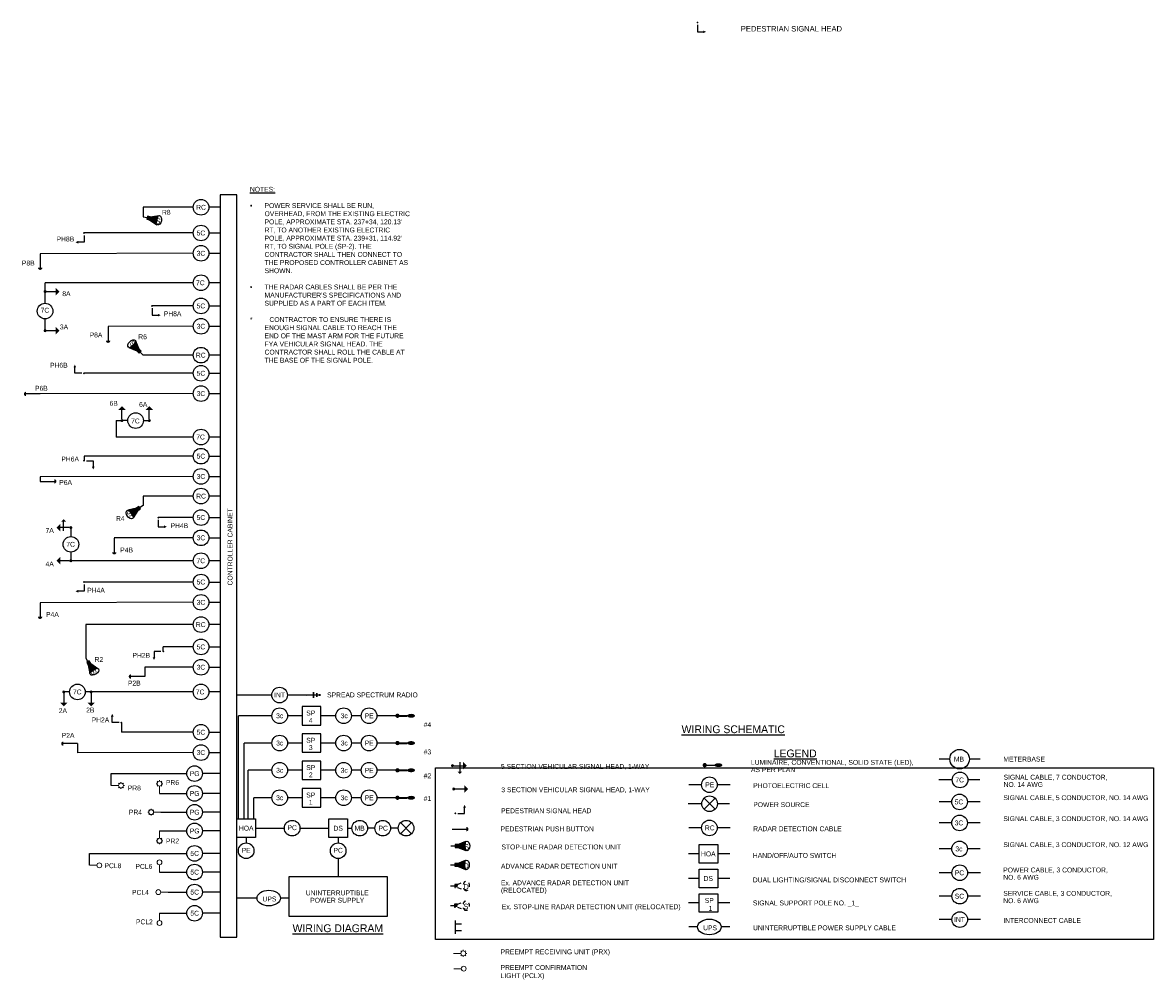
# Model space of a CAD drawing. Header units: feet. Extents: x -492 to 1369515, y -204 to 458626.
# Tile 10 of 17: x 96 to 125, y -164 to -139. Entities that reach past the tile are written whole.
import ezdxf
from ezdxf.enums import TextEntityAlignment as Align

# ---------------------------------------------------------------- set-up
doc = ezdxf.new("R2010")
doc.units = ezdxf.units.FT
doc.header["$MEASUREMENT"] = 0
doc.linetypes.add('OhDOT_USTN2', pattern=[0.11, 0.069, -0.041])
for name, color, linetype in [('LT_P_Luminaires', 2, 'Continuous'), ('SG_P_Detection', 24, 'Continuous'), ('SG_P_Heads', 2, 'Continuous'), ('SG_P_Interconnect_Cable', 7, 'interconnectpr'), ('SG_X_Detection', 24, 'OhDOT_USTN2'), ('SH_Data', 7, 'Continuous'), ('ST_Details', 4, 'Continuous'), ('TEXT-DED', 10, 'Continuous')]:
    doc.layers.add(name, color=color, linetype=linetype)
doc.layers.add('SG_P_Heads (Construction)', color=2, linetype='Continuous', lineweight=13)
doc.styles.add('Slanted', font='font31.shx', dxfattribs={"height": 0.14})
doc.styles.add('Slanted-Normal', font='font31.shx', dxfattribs={"height": 0.14})
doc.styles.add('Slanted-Normal LS 0.50', font='ISO_FONTRIGHT.shx', dxfattribs={"height": 0.14})
doc.linetypes.add('interconnectpr', pattern='A,1.95,-0.05,["TR",Slanted,S=1,R=0,X=0,Y=-0.06],-0.25,1.95', length=4.2)

# ---------------------------------------------------------------- blocks, each defined once
blk = doc.blocks.new('*U1096')
at = {"layer": 'SG_P_Heads (Construction)', "flags": 128}
for points in [[(1.5, 0.01), (0, 0)], [(1.64, 0.36), (1.5, 0.5)], [(2, 0.51), (2, 0.71)], [(2.35, 0.36), (2.49, 0.51)], [(2.5, 0.01), (2.7, 0.01)], [(1.65, -0.35), (1.51, -0.49)], [(2, -0.49), (2, -0.69)], [(2.36, -0.34), (2.5, -0.48)]]:
    blk.add_lwpolyline(points, dxfattribs=at)
at = {"layer": 'SG_P_Heads (Construction)'}
blk.add_circle((2, 0.01), 0.5, dxfattribs=at)
blk = doc.blocks.new('CSMP')
at = {"layer": 'LT_P_Luminaires', "linetype": 'Continuous', "lineweight": 0}
h = blk.add_hatch(color=1, dxfattribs=at)
edge = h.paths.add_edge_path()
edge.add_arc((0, 0), 0.055, 0, 360)
at = {"layer": 'LT_P_Luminaires', "lineweight": 35}
h = blk.add_hatch(color=1, dxfattribs=at)
edge = h.paths.add_edge_path()
edge.add_ellipse((0.35, 0), major_axis=(0.1, 0), ratio=0.5, start_angle=0, end_angle=360)
at = {"layer": 'LT_P_Luminaires', "color": 1, "lineweight": 35}
blk.add_line((0, 0), (0.25, 0), dxfattribs=at)
blk = doc.blocks.new('SHSWP')
at = {"layer": 'ST_Details'}
h = blk.add_hatch(color=1, dxfattribs=at)
edge = h.paths.add_edge_path()
edge.add_arc((0, 0), 0.04, 0, 360)
at = {"layer": 'ST_Details', "color": 1}
blk.add_line((0.04, 0), (0.27, 0), dxfattribs=at)
at = {"layer": 'ST_Details', "color": 1, "extrusion": (0, 0, -1)}
blk.add_solid([(-0.27, 0.1), (-0.37, 0), (-0.27, -0.1)], dxfattribs=at)
blk = doc.blocks.new('SHSW5P')
at = {"layer": 'ST_Details'}
h = blk.add_hatch(color=1, dxfattribs=at)
edge = h.paths.add_edge_path()
edge.add_arc((0, 0), 0.04, 0, 360)
at = {"layer": 'ST_Details', "color": 1}
for p, q in [((0.04, 0), (0.27, 0)), ((0.189, 0.086), (0.189, -0.149))]:
    blk.add_line(p, q, dxfattribs=at)
at = {"layer": 'ST_Details', "color": 1, "extrusion": (0, 0, -1)}
for points in [[(-0.27, 0.1), (-0.37, 0), (-0.27, -0.1)], [(-0.255, -0.149), (-0.188, -0.216), (-0.121, -0.149)]]:
    blk.add_solid(points, dxfattribs=at)
blk = doc.blocks.new('PEDPBP')
at = {"layer": 'ST_Details'}
blk.add_hatch(color=1, dxfattribs=at).paths.add_polyline_path([(0.18, 0.028), (0.18, -0.028, 0.999997)])
at = {"layer": 'ST_Details', "color": 1}
blk.add_line((0, 0), (0.18, 0), dxfattribs=at)
blk = doc.blocks.new('PED1P')
at = {"layer": 'SG_P_Heads (Construction)', "color": 2, "linetype": 'Continuous', "lineweight": 30}
blk.add_point((0, 0), dxfattribs=at)
at = {"layer": 'ST_Details', "color": 1, "flags": 128}
blk.add_lwpolyline([(0.06, 0), (0.235, 0), (0.235, -0.15)], dxfattribs=at)
at = {"layer": 'ST_Details', "color": 1, "extrusion": (0, 0, -1)}
blk.add_solid([(-0.27, -0.15), (-0.2, -0.15), (-0.235, -0.22)], dxfattribs=at)
blk = doc.blocks.new('SG_SSRADIO_P')
at = {"layer": 'SG_P_Interconnect_Cable', "linetype": 'Continuous', "lineweight": 30}
for p, q in [((0, 0), (0.35, 0)), ((0.19, -0.075), (0.19, 0.075)), ((0.27, -0.045), (0.27, 0.045)), ((0.35, 0.02), (0.35, -0.02))]:
    blk.add_line(p, q, dxfattribs=at)
blk = doc.blocks.new('SG_DET_SB_RADARP')
at = {"layer": 'SG_P_Detection'}
h = blk.add_hatch(color=256, dxfattribs=at)
edge = h.paths.add_edge_path()
edge.add_line((0.243, 0.12), (0.037, 0.037))
edge.add_line((0.037, 0.037), (0.037, -0.038))
edge.add_line((0.037, -0.038), (0.243, -0.12))
edge.add_ellipse((0.262, 0), major_axis=(0, -0.124), ratio=0.621318, start_angle=194.0157, end_angle=345.9652, ccw=False)
for p, q in [((-0.144, 0), (-0.038, 0)), ((0.037, 0.037), (0.243, 0.12)), ((0.037, -0.038), (0.243, -0.12))]:
    blk.add_line(p, q, dxfattribs=at)
at = {"layer": 'SG_P_Detection', "flags": 128}
blk.add_lwpolyline([(-0.038, 0.037), (-0.038, -0.038), (0.037, -0.038), (0.037, 0.037), (-0.038, 0.037)], close=True, dxfattribs=at)
at = {"layer": 'SG_P_Detection'}
blk.add_ellipse((0.262, 0), major_axis=(0, -0.124), ratio=0.621318, dxfattribs=at)
at = {"layer": 'SG_P_Detection', "extrusion": (0, 0, -1)}
blk.add_solid([(0.037, 0.037), (0.037, -0.038), (-0.038, 0.037), (-0.038, -0.038)], dxfattribs=at)
at = {"layer": 'SG_P_Detection', "insert": (0.257, -0.023), "char_height": 0.14, "attachment_point": 5, "line_spacing_factor": 0.6, "style": 'Slanted-Normal LS 0.50'}
blk.add_mtext('\\FISO_FONTLEFT;S', dxfattribs=at)
blk = doc.blocks.new('*U1392')
at = {"layer": 'SG_P_Heads (Construction)', "flags": 128}
for points in [[(1.5, 0.01), (0, 0)], [(1.64, 0.36), (1.5, 0.5)], [(2, 0.51), (2, 0.71)], [(2.35, 0.36), (2.49, 0.51)], [(2.5, 0.01), (2.7, 0.01)], [(1.65, -0.35), (1.51, -0.49)], [(2, -0.49), (2, -0.69)], [(2.36, -0.34), (2.5, -0.48)]]:
    blk.add_lwpolyline(points, dxfattribs=at)
at = {"layer": 'SG_P_Heads (Construction)'}
blk.add_circle((2, 0.01), 0.5, dxfattribs=at)
blk = doc.blocks.new('*U1393')
at = {"layer": 'SG_P_Heads (Construction)', "flags": 128}
for points in [[(1.5, 0.01), (0, 0)], [(1.64, 0.36), (1.5, 0.5)], [(2, 0.51), (2, 0.71)], [(2.35, 0.36), (2.49, 0.51)], [(2.5, 0.01), (2.7, 0.01)], [(1.65, -0.35), (1.51, -0.49)], [(2, -0.49), (2, -0.69)], [(2.36, -0.34), (2.5, -0.48)]]:
    blk.add_lwpolyline(points, dxfattribs=at)
at = {"layer": 'SG_P_Heads (Construction)'}
blk.add_circle((2, 0.01), 0.5, dxfattribs=at)
blk = doc.blocks.new('*U1394')
at = {"layer": 'SG_P_Heads (Construction)', "flags": 128}
for points in [[(1.5, 0.01), (0, 0)], [(1.64, 0.36), (1.5, 0.5)], [(2, 0.51), (2, 0.71)], [(2.35, 0.36), (2.49, 0.51)], [(2.5, 0.01), (2.7, 0.01)], [(1.65, -0.35), (1.51, -0.49)], [(2, -0.49), (2, -0.69)], [(2.36, -0.34), (2.5, -0.48)]]:
    blk.add_lwpolyline(points, dxfattribs=at)
at = {"layer": 'SG_P_Heads (Construction)'}
blk.add_circle((2, 0.01), 0.5, dxfattribs=at)
blk = doc.blocks.new('*U1391')
at = {"layer": 'SG_P_Heads (Construction)', "flags": 128}
for points in [[(1.5, 0.01), (0, 0)], [(1.64, 0.36), (1.5, 0.5)], [(2, 0.51), (2, 0.71)], [(2.35, 0.36), (2.49, 0.51)], [(2.5, 0.01), (2.7, 0.01)], [(1.65, -0.35), (1.51, -0.49)], [(2, -0.49), (2, -0.69)], [(2.36, -0.34), (2.5, -0.48)]]:
    blk.add_lwpolyline(points, dxfattribs=at)
at = {"layer": 'SG_P_Heads (Construction)'}
blk.add_circle((2, 0.01), 0.5, dxfattribs=at)

msp = doc.modelspace()

# ---------------------------------------------------------------- hatches: boundary and pattern name
at = {"layer": 'ST_Details'}
h = msp.add_hatch(color=1, dxfattribs=at)
edge = h.paths.add_edge_path()
edge.add_arc((113.85154, -158.41125), 0.055, 0, 360)
h = msp.add_hatch(color=1, dxfattribs=at)
edge = h.paths.add_edge_path()
edge.add_ellipse((114.20154, -158.41125), major_axis=(0.1, 0), ratio=0.5, start_angle=0, end_angle=360)
h = msp.add_hatch(color=1, dxfattribs=at)
edge = h.paths.add_edge_path()
edge.add_line((107.74048, -160.35962), (107.53462, -160.44221))
edge.add_line((107.53462, -160.44221), (107.53462, -160.51721))
edge.add_line((107.53462, -160.51721), (107.74034, -160.60009))
edge.add_ellipse((107.75907, -160.47987), major_axis=(-0.00006, -0.12393), ratio=0.62131844, start_angle=194.015698, end_angle=345.965162, ccw=False)
h = msp.add_hatch(color=1, dxfattribs=at)
edge = h.paths.add_edge_path()
edge.add_line((107.73174, -160.84357), (107.52588, -160.92616))
edge.add_line((107.52588, -160.92616), (107.52588, -161.00116))
edge.add_line((107.52588, -161.00116), (107.7316, -161.08404))
edge.add_ellipse((107.75033, -160.96382), major_axis=(-0.00006, -0.12393), ratio=0.62131844, start_angle=194.015698, end_angle=345.965162, ccw=False)

# ---------------------------------------------------------------- linework, layer by layer
at = {"layer": 'SG_P_Heads', "color": 2, "linetype": 'Continuous', "lineweight": 0, "flags": 128}
for points in [[(98.2951, -160.97459), (98.1076, -160.97373)], [(99.89615, -160.96243), (99.89528, -161.14992)], [(99.92775, -161.66065), (100.11525, -161.66151)], [(99.89615, -162.3894), (99.89528, -162.2019)]]:
    msp.add_lwpolyline(points, dxfattribs=at)
at = {"layer": 'SG_P_Heads', "color": 2, "linetype": 'Continuous', "lineweight": 0}
for centre in [(98.3576, -160.97487), (99.89643, -160.89993), (99.86525, -161.66036), (99.89643, -162.4519)]:
    msp.add_circle(centre, 0.0625, dxfattribs=at)
at = {"layer": 'SG_P_Heads (Construction)', "flags": 128}
msp.add_lwpolyline([(107.62072, -163.62125), (107.43322, -163.62211)], dxfattribs=at)
at = {"layer": 'SG_P_Heads (Construction)'}
msp.add_circle((107.68322, -163.62096), 0.0625, dxfattribs=at)
at = {"layer": 'SG_X_Detection'}
for p, q in [((107.52588, -161.46439), (107.731, -161.38209)), ((107.34547, -161.50175), (107.45115, -161.50175)), ((107.52588, -161.53912), (107.73086, -161.6217)), ((107.34091, -162.00741), (107.4466, -162.00741)), ((107.52133, -161.97005), (107.72644, -161.88775)), ((107.52133, -162.04478), (107.72631, -162.12736))]:
    msp.add_line(p, q, dxfattribs=at)
at = {"layer": 'SG_X_Detection', "flags": 128}
for points in [[(107.45115, -161.46439), (107.45115, -161.53912), (107.52588, -161.53912), (107.52588, -161.46439), (107.45115, -161.46439)], [(107.4466, -161.97005), (107.4466, -162.04478), (107.52133, -162.04478), (107.52133, -161.97005), (107.4466, -161.97005)]]:
    msp.add_lwpolyline(points, close=True, dxfattribs=at)
at = {"layer": 'SG_X_Detection'}
for centre in [(107.74952, -161.50191), (107.74497, -162.00757)]:
    msp.add_ellipse(centre, major_axis=(-0.00006, -0.12348), ratio=0.62131844, dxfattribs=at)
at = {"layer": 'SG_X_Detection', "extrusion": (0, 0, -1)}
for points in [[(-107.45115, -161.46439), (-107.45115, -161.53912), (-107.52588, -161.46439), (-107.52588, -161.53912)], [(-107.4466, -161.97005), (-107.4466, -162.04478), (-107.52133, -161.97005), (-107.52133, -162.04478)]]:
    msp.add_solid(points, dxfattribs=at)
at = {"layer": 'SH_Data', "color": 3}
msp.add_line((101.45236, -162.81415), (101.87747, -162.81415), dxfattribs=at)
msp.add_lwpolyline([(101.87747, -162.81415), (101.87747, -143.80991), (101.45236, -143.80991), (101.45236, -162.81415)], dxfattribs=at)
at = {"layer": 'SH_Data', "color": 3, "flags": 128}
msp.add_lwpolyline([(106.96309, -158.48), (125.33464, -158.48), (125.33464, -162.87482), (106.96309, -162.87482)], close=True, dxfattribs=at)
at = {"layer": 'ST_Details'}
for p, q in [((100.75893, -144.13182), (99.47474, -144.13182)), ((101.45236, -144.13182), (101.15893, -144.13182)), ((100.75893, -144.78943), (97.9659, -144.78943)), ((100.75893, -145.30896), (96.84062, -145.31866)), ((100.75893, -146.06348), (96.9673, -146.06348)), ((101.45236, -146.06348), (101.15893, -146.06348)), ((96.9673, -146.58928), (96.9673, -146.28928)), ((100.75893, -146.65721), (99.70541, -146.65721)), ((100.75893, -147.17674), (98.58014, -147.18644)), ((100.75893, -147.91653), (99.47474, -147.91653)), ((101.45236, -147.91653), (101.15893, -147.91653)), ((100.75893, -148.38049), (97.9659, -148.38049)), ((100.75893, -148.90002), (96.84062, -148.90972)), ((98.78589, -149.59011), (98.93589, -149.59011)), ((99.08589, -149.59011), (98.93589, -149.59011)), ((99.48589, -149.59011), (99.63589, -149.59011)), ((100.75893, -150.01193), (98.78589, -150.01193)), ((101.45236, -150.01193), (101.15893, -150.01193)), ((100.75893, -150.50201), (97.9659, -150.50201)), ((100.75893, -151.02155), (96.84062, -151.03125)), ((100.75893, -151.52499), (99.47474, -151.52499)), ((101.45236, -151.52499), (101.15893, -151.52499)), ((100.75893, -152.07284), (99.86457, -152.07284)), ((97.62801, -152.33105), (97.62801, -152.55866)), ((100.75893, -152.59238), (98.73929, -152.59238)), ((97.62801, -152.95866), (97.62801, -153.17856)), ((100.75893, -153.17856), (97.62801, -153.17856)), ((101.45236, -153.17856), (101.15893, -153.17856)), ((100.75893, -153.72388), (97.9659, -153.72388)), ((100.75893, -154.24341), (96.84062, -154.25311)), ((100.75893, -154.81332), (98.00893, -154.81332)), ((98.00893, -154.81332), (98.00893, -155.67584)), ((101.45236, -154.81332), (101.15893, -154.81332)), ((100.75893, -155.38533), (99.99098, -155.38533)), ((100.75893, -155.90486), (99.5249, -155.90486)), ((97.59661, -156.53799), (97.44661, -156.53799)), ((100.75893, -156.53799), (97.99661, -156.53799)), ((101.45236, -156.53799), (101.15893, -156.53799)), ((105.05932, -157.14728), (104.80932, -157.14728)), ((100.75893, -157.56922), (98.92186, -157.56922)), ((105.05932, -157.84516), (104.80932, -157.84516)), ((100.75893, -158.08875), (97.79658, -158.09609)), ((120.12469, -158.25654), (119.84762, -158.25654)), ((120.90177, -158.25654), (120.62469, -158.25654)), ((105.05932, -158.54304), (104.80932, -158.54304)), ((98.65995, -158.62768), (100.59528, -158.62768)), ((120.18574, -158.79037), (119.83993, -158.79037)), ((120.89408, -158.79037), (120.58574, -158.79037)), ((99.89528, -159.13584), (100.59528, -159.13584)), ((113.77145, -158.91343), (113.44438, -158.91343)), ((114.49852, -158.91343), (114.17145, -158.91343)), ((105.05932, -159.2459), (104.80932, -159.2459)), ((113.77515, -159.39946), (113.42934, -159.39946)), ((113.83373, -159.25804), (114.11657, -159.54088)), ((113.83373, -159.54088), (114.11657, -159.25804)), ((114.48349, -159.39946), (114.17515, -159.39946)), ((120.17469, -159.35287), (119.84762, -159.35287)), ((120.90177, -159.35287), (120.57469, -159.35287)), ((99.93408, -159.61629), (100.59528, -159.6161)), ((105.4096, -160.02385), (105.22878, -160.02385)), ((106.00683, -160.02387), (105.8096, -160.02385)), ((106.34825, -160.16529), (106.06541, -159.88245)), ((106.34825, -159.88245), (106.06541, -160.16529)), ((113.77145, -160.01694), (113.44438, -160.01694)), ((114.49852, -160.01694), (114.17145, -160.01694)), ((120.17469, -159.88994), (119.84762, -159.88994)), ((120.90177, -159.88994), (120.57469, -159.88994)), ((99.89528, -160.09636), (100.59528, -160.09636)), ((102.11429, -160.26069), (102.11429, -160.40219)), ((104.4693, -160.26069), (104.4693, -160.40219)), ((120.17469, -160.55554), (119.84762, -160.55554)), ((120.90177, -160.55554), (120.57469, -160.55554)), ((98.1076, -160.66966), (100.59528, -160.66966)), ((113.70956, -160.68335), (113.43586, -160.68335)), ((114.49001, -160.68335), (114.18323, -160.68335)), ((99.89528, -161.14992), (100.59528, -161.14992)), ((120.17941, -161.16582), (119.85234, -161.16582)), ((120.90648, -161.16582), (120.57941, -161.16582)), ((113.70956, -161.3109), (113.43586, -161.3109)), ((114.49001, -161.3109), (114.18323, -161.3109)), ((100.11525, -161.66151), (100.59528, -161.6615)), ((120.17941, -161.76472), (119.85234, -161.76472)), ((120.90648, -161.76472), (120.57941, -161.76472)), ((102.3919, -161.81415), (102.16483, -161.81415)), ((103.21898, -161.81415), (102.9919, -161.81415)), ((113.71069, -161.93845), (113.43698, -161.93845)), ((114.49113, -161.93845), (114.18435, -161.93845)), ((99.89528, -162.2019), (100.59528, -162.2019)), ((120.17941, -162.36361), (119.85234, -162.36361)), ((120.90648, -162.36361), (120.57941, -162.36361)), ((113.66902, -162.5537), (113.44194, -162.5537)), ((114.49609, -162.5537), (114.26902, -162.5537))]:
    msp.add_line(p, q, dxfattribs=at)
at = {"layer": 'ST_Details', "color": 1}
for p, q in [((113.85156, -158.41126), (114.10156, -158.41126)), ((107.35355, -160.47971), (107.45962, -160.47971)), ((107.53462, -160.44221), (107.74048, -160.35962)), ((107.53462, -160.51721), (107.74034, -160.60009)), ((107.52588, -160.92643), (107.731, -160.84414)), ((107.34547, -160.9638), (107.45115, -160.9638)), ((107.52588, -161.00116), (107.73086, -161.08374))]:
    msp.add_line(p, q, dxfattribs=at)
at = {"layer": 'ST_Details', "color": 1, "extrusion": (0, 0, -1), "flags": 128}
msp.add_lwpolyline([(-113.6649, -139.46408), (-113.6649, -139.63908), (-113.8149, -139.63908)], dxfattribs=at)
at = {"layer": 'ST_Details', "flags": 128}
for points in [[(99.47474, -144.13182), (99.47474, -144.37175)], [(101.15893, -144.78943), (101.45236, -144.78943)], [(101.15893, -145.30896), (101.45236, -145.30896)], [(96.9673, -146.28928), (96.9673, -146.06348)], [(101.15893, -146.65721), (101.45236, -146.65721)], [(96.9673, -147.28928), (96.9673, -146.98928)], [(101.15893, -147.17674), (101.45236, -147.17674)], [(101.15893, -148.38049), (101.45236, -148.38049)], [(101.15893, -148.90002), (101.45236, -148.90002)], [(98.78589, -149.59011), (98.78589, -150.01193)], [(97.9659, -150.50201), (97.9659, -150.62029)], [(101.15893, -150.50201), (101.45236, -150.50201)], [(96.84062, -151.03125), (96.84062, -151.14746)], [(101.15893, -151.02155), (101.45236, -151.02155)], [(99.47474, -151.52499), (99.47474, -151.76492)], [(101.15893, -152.07284), (101.45236, -152.07284)], [(101.15893, -152.59238), (101.45236, -152.59238)], [(101.15893, -153.72388), (101.45236, -153.72388)], [(101.15893, -154.24341), (101.45236, -154.24341)], [(99.99098, -155.50021), (99.99098, -155.38533)], [(101.15893, -155.38533), (101.45236, -155.38533)], [(99.5249, -155.90486), (99.5249, -156.14401)], [(101.15893, -155.90486), (101.45236, -155.90486)], [(102.76912, -156.61686), (101.87747, -156.61793)], [(103.65031, -156.61611), (103.16912, -156.61669)], [(102.77255, -157.14721), (101.9143, -157.14721)], [(101.9143, -159.78702), (101.9143, -157.14721)], [(104.40932, -157.14721), (104.02295, -157.14721)], [(105.98697, -157.14728), (105.45932, -157.14728)], [(98.92186, -157.31991), (98.92186, -157.56922)], [(101.15893, -157.56922), (101.45236, -157.56922)], [(97.79658, -157.8593), (97.79658, -158.09846)], [(102.77255, -157.84509), (102.0643, -157.84509)], [(102.0643, -159.78702), (102.0643, -157.84509)], [(104.40932, -157.84509), (104.02295, -157.84509)], [(105.98697, -157.84516), (105.45932, -157.84516)], [(101.15893, -158.08875), (101.45236, -158.08875)], [(102.77255, -158.54296), (102.1643, -158.54296)], [(102.1643, -159.78702), (102.1643, -158.54296)], [(104.40932, -158.54296), (104.02295, -158.54296)], [(105.98697, -158.54304), (105.45932, -158.54304)], [(98.65995, -158.93174), (98.65995, -158.62768)], [(101.45236, -158.62767), (100.99528, -158.62767)], [(101.45236, -159.13583), (100.99528, -159.13583)], [(102.77255, -159.24582), (102.3143, -159.24582)], [(102.3143, -159.78702), (102.3143, -159.24582)], [(104.40932, -159.24582), (104.02295, -159.24582)], [(105.98697, -159.2459), (105.45932, -159.2459)], [(101.45236, -159.61609), (100.99528, -159.61609)], [(102.35113, -160.02385), (103.09181, -160.02385)], [(103.49181, -160.02385), (104.23248, -160.02385)], [(104.70614, -160.02385), (104.82083, -160.02385)], [(101.45236, -160.09635), (100.99528, -160.09635)], [(98.1076, -160.97373), (98.1076, -160.66966)], [(101.45236, -160.66965), (100.99528, -160.66965)], [(104.4693, -160.80219), (104.46931, -161.263)], [(101.45236, -161.14992), (100.99528, -161.14992)], [(101.45236, -161.6615), (100.99528, -161.6615)], [(102.16483, -161.81415), (101.87747, -161.81415)], [(101.45236, -162.20189), (100.99528, -162.20189)]]:
    msp.add_lwpolyline(points, dxfattribs=at)
for points in [[(104.02295, -156.91038), (103.54929, -156.91038), (103.54929, -157.38404), (104.02295, -157.38404), (104.02295, -156.91038)], [(104.02295, -157.60825), (103.54929, -157.60825), (103.54929, -158.08192), (104.02295, -158.08192), (104.02295, -157.60825)], [(104.02295, -158.30613), (103.54929, -158.30613), (103.54929, -158.7798), (104.02295, -158.7798), (104.02295, -158.30613)], [(104.02295, -159.00899), (103.54929, -159.00899), (103.54929, -159.48266), (104.02295, -159.48266), (104.02295, -159.00899)], [(101.87747, -159.78702), (102.35113, -159.78702), (102.35113, -160.26069), (101.87747, -160.26069), (101.87747, -159.78702)], [(104.70614, -159.78702), (104.70614, -160.26069), (104.23248, -160.26069), (104.23248, -159.78702), (104.70614, -159.78702)], [(113.70956, -160.44651), (114.18323, -160.44651), (114.18323, -160.92018), (113.70956, -160.92018), (113.70956, -160.44651)], [(113.70956, -161.07407), (114.18323, -161.07407), (114.18323, -161.54773), (113.70956, -161.54773), (113.70956, -161.07407)], [(105.71931, -161.263), (105.71931, -162.28881), (103.21931, -162.28881), (103.21931, -161.263), (105.71931, -161.263)], [(113.71069, -161.70162), (114.18435, -161.70162), (114.18435, -162.17528), (113.71069, -162.17528), (113.71069, -161.70162)]]:
    msp.add_lwpolyline(points, close=True, dxfattribs=at)
at = {"layer": 'ST_Details', "color": 1, "flags": 128}
for points in [[(107.45962, -160.44221), (107.45962, -160.51721), (107.53462, -160.51721), (107.53462, -160.44221), (107.45962, -160.44221)], [(107.45115, -160.92643), (107.45115, -161.00116), (107.52588, -161.00116), (107.52588, -160.92643), (107.45115, -160.92643)]]:
    msp.add_lwpolyline(points, close=True, dxfattribs=at)
for points in [[(107.45985, -162.384), (107.45985, -162.72584)], [(107.45985, -162.46992), (107.6274, -162.46992)], [(107.45985, -162.63992), (107.6274, -162.63992)]]:
    msp.add_lwpolyline(points, dxfattribs=at)
at = {"layer": 'ST_Details'}
for centre, radius in [((100.95893, -144.13182), 0.2), ((100.95893, -144.78943), 0.2), ((100.95893, -145.30896), 0.2), ((100.95893, -146.06348), 0.2), ((96.9673, -146.78928), 0.2), ((100.95893, -146.65721), 0.2), ((100.95893, -147.17674), 0.2), ((100.95893, -147.91653), 0.2), ((100.95893, -148.38049), 0.2), ((100.95893, -148.90002), 0.2), ((99.28589, -149.59011), 0.2), ((100.95893, -150.01193), 0.2), ((100.95893, -150.50201), 0.2), ((100.95893, -151.02155), 0.2), ((100.95893, -151.52499), 0.2), ((100.95893, -152.07284), 0.2), ((100.95893, -152.59238), 0.2), ((97.62801, -152.75866), 0.2), ((100.95893, -153.17856), 0.2), ((100.95893, -153.72388), 0.2), ((100.95893, -154.24341), 0.2), ((100.95893, -154.81332), 0.2), ((100.95893, -155.38533), 0.2), ((100.95893, -155.90486), 0.2), ((97.79661, -156.53799), 0.2), ((100.95893, -156.53799), 0.2), ((102.96912, -156.61669), 0.2), ((102.97255, -157.14721), 0.2), ((104.60932, -157.14721), 0.2), ((105.25932, -157.14728), 0.2), ((100.95893, -157.56922), 0.2), ((102.97255, -157.84509), 0.2), ((104.60932, -157.84509), 0.2), ((105.25932, -157.84516), 0.2), ((100.95893, -158.08875), 0.2), ((120.37469, -158.25654), 0.25), ((100.79528, -158.62767), 0.2), ((102.97255, -158.54296), 0.2), ((104.60932, -158.54296), 0.2), ((105.25932, -158.54304), 0.2), ((120.38574, -158.79037), 0.2), ((113.97145, -158.91343), 0.2), ((100.79528, -159.13583), 0.2), ((102.97255, -159.24582), 0.2), ((104.60932, -159.24582), 0.2), ((105.25932, -159.2459), 0.2), ((120.37469, -159.35287), 0.2), ((100.79528, -159.61609), 0.2), ((113.97515, -159.39946), 0.2), ((120.37469, -159.88994), 0.2), ((100.79528, -160.09635), 0.2), ((103.29181, -160.02385), 0.2), ((105.02083, -160.02385), 0.2), ((105.6096, -160.02385), 0.2), ((106.20683, -160.02387), 0.2), ((113.97145, -160.01694), 0.2), ((100.79528, -160.66965), 0.2), ((102.11429, -160.60219), 0.2), ((104.4693, -160.60219), 0.2), ((120.37469, -160.55554), 0.2), ((100.79528, -161.14992), 0.2), ((120.37941, -161.16582), 0.2), ((100.79528, -161.6615), 0.2), ((120.37941, -161.76472), 0.2), ((100.79528, -162.20189), 0.2), ((120.37941, -162.36361), 0.2)]:
    msp.add_circle(centre, radius, dxfattribs=at)
at = {"layer": 'ST_Details', "color": 1}
for centre, major_axis in [((107.75907, -160.47987), (-0.00006, -0.12393)), ((107.74952, -160.96395), (-0.00006, -0.12348))]:
    msp.add_ellipse(centre, major_axis=major_axis, ratio=0.62131844, dxfattribs=at)
at = {"layer": 'ST_Details'}
for centre in [(102.6919, -161.81415), (113.96902, -162.5537)]:
    msp.add_ellipse(centre, major_axis=(0.3, 0), ratio=0.66666667, dxfattribs=at)
at = {"layer": 'ST_Details', "color": 1, "extrusion": (0, 0, -1)}
msp.add_point((113.6649, -139.40408), dxfattribs=at)
at = {"layer": 'ST_Details', "color": 1}
msp.add_solid([(113.8149, -139.67408), (113.8149, -139.60408), (113.8849, -139.63908)], dxfattribs=at)
at = {"layer": 'ST_Details', "color": 1, "extrusion": (0, 0, -1)}
for points in [[(-107.45962, -160.44221), (-107.45962, -160.51721), (-107.53462, -160.44221), (-107.53462, -160.51721)], [(-107.45115, -160.92643), (-107.45115, -161.00116), (-107.52588, -160.92643), (-107.52588, -161.00116)]]:
    msp.add_solid(points, dxfattribs=at)

# ---------------------------------------------------------------- block references
at = {"layer": 'SG_P_Detection'}
for p, rotation in [((99.61455, -144.40437), 346.8648252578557), ((99.3739, -147.81433), 134.6171623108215), ((99.35575, -151.84525), 214.0259666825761), ((98.08667, -155.79654), 302.7816496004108)]:
    msp.add_blockref('SG_DET_SB_RADARP', p, dxfattribs=dict(at, rotation=rotation))
at = {"layer": 'SG_P_Detection', "color": 2, "linetype": 'Continuous', "lineweight": 30, "yscale": 2, "zscale": 2}
for p, xscale, rotation in [((96.84062, -145.31866), -2, 90.2837420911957), ((98.58014, -147.18644), 2, 269.9999999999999), ((96.84062, -148.90972), 2, 180), ((98.73929, -152.60208), 2, 270), ((96.84062, -154.25311), 2, 270), ((97.79599, -157.8593), -1.999999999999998, 0.2837420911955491)]:
    msp.add_blockref('PEDPBP', p, dxfattribs=dict(at, xscale=xscale, rotation=rotation))
for p, xscale in [((96.84062, -151.14746), 2), ((99.5249, -156.14401), -2), ((107.38915, -160.04818), 2)]:
    msp.add_blockref('PEDPBP', p, dxfattribs=dict(at, xscale=xscale))
at = {"layer": 'SG_P_Heads', "color": 2, "linetype": 'Continuous', "lineweight": 30, "extrusion": (0, 0, -1), "xscale": -1}
for p, rotation in [((-97.9659, -144.78943), 90), ((-97.9659, -148.38049), 180), ((-97.9659, -153.72388), 90), ((-98.92186, -157.31991), 180)]:
    msp.add_blockref('PED1P', p, dxfattribs=dict(at, rotation=rotation))
at = {"layer": 'SG_P_Heads', "color": 2, "linetype": 'Continuous', "lineweight": 0, "xscale": -1}
for p, rotation in [((96.9673, -146.28928), 180), ((96.9673, -147.28928), 180), ((97.44661, -156.53799), 90.00000000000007), ((98.14661, -156.53799), 90.00000000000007)]:
    msp.add_blockref('SHSWP', p, dxfattribs=dict(at, rotation=rotation))
at = {"layer": 'SG_P_Heads', "color": 2, "linetype": 'Continuous', "lineweight": 30, "extrusion": (0, 0, -1)}
for p, rotation in [((-99.70541, -146.65721), 270), ((-99.86457, -152.07284), 270), ((-107.47128, -159.64634), 180)]:
    msp.add_blockref('PED1P', p, dxfattribs=dict(at, rotation=rotation))
at = {"layer": 'SG_P_Heads', "color": 2, "linetype": 'Continuous', "lineweight": 0, "rotation": 90.00000000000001}
for p in [(98.93589, -149.59011), (99.63589, -149.59011)]:
    msp.add_blockref('SHSWP', p, dxfattribs=at)
at = {"layer": 'SG_P_Heads', "color": 2, "linetype": 'Continuous', "lineweight": 30, "extrusion": (0, 0, -1), "xscale": -1}
msp.add_blockref('PED1P', (-97.9659, -150.62029), dxfattribs=at)
at = {"layer": 'SG_P_Heads', "color": 2, "linetype": 'Continuous', "lineweight": 13, "rotation": 180}
msp.add_blockref('SHSW5P', (97.62801, -152.33105), dxfattribs=at)
at = {"layer": 'SG_P_Heads', "color": 2, "linetype": 'Continuous', "lineweight": 0, "xscale": -1}
msp.add_blockref('SHSWP', (97.62801, -153.17856), dxfattribs=at)
at = {"layer": 'SG_P_Heads', "color": 2, "linetype": 'Continuous', "lineweight": 30, "extrusion": (0, 0, -1)}
msp.add_blockref('PED1P', (-99.99098, -155.50021), dxfattribs=at)
at = {"layer": 'SG_P_Heads', "color": 2, "linetype": 'Continuous', "lineweight": 13}
msp.add_blockref('SHSW5P', (107.39542, -158.42476), dxfattribs=at)
at = {"layer": 'SG_P_Heads', "color": 2, "linetype": 'Continuous', "lineweight": 0, "yscale": 0.125, "zscale": 0.125}
for name, p, xscale, rotation in [('*U1392', (98.65995, -158.93174), -0.125, 180), ('*U1393', (99.89528, -159.13584), -0.125, 270), ('*U1391', (99.89528, -160.09636), 0.125, 270)]:
    msp.add_blockref(name, p, dxfattribs=dict(at, xscale=xscale, rotation=rotation))
at = {"layer": 'SG_P_Heads', "color": 2, "linetype": 'Continuous', "lineweight": 0}
msp.add_blockref('SHSWP', (107.4271, -159.02145), dxfattribs=at)
at = {"layer": 'SG_P_Heads', "color": 2, "linetype": 'Continuous', "lineweight": 0, "xscale": -0.125, "yscale": 0.125, "zscale": 0.125}
msp.add_blockref('*U1394', (99.93408, -159.61629), dxfattribs=at)
at = {"layer": 'SG_P_Heads (Construction)', "xscale": 0.125, "yscale": 0.125, "zscale": 0.125}
msp.add_blockref('*U1096', (107.42155, -163.23024), dxfattribs=at)
at = {"layer": 'SG_P_Interconnect_Cable', "linetype": 'Continuous', "lineweight": 30, "zscale": 17.99999999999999, "rotation": 0.3170877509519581}
msp.add_blockref('SG_SSRADIO_P', (103.65031, -156.61611), dxfattribs=at)
at = {"layer": 'ST_Details', "color": 1, "xscale": -1, "rotation": 180}
for p in [(105.98697, -157.14728), (105.98697, -157.84516), (105.98697, -158.54304), (105.98697, -159.2459)]:
    msp.add_blockref('CSMP', p, dxfattribs=at)

# ---------------------------------------------------------------- texts
at = {"layer": 'SG_X_Detection', "insert": (107.74412, -161.52516), "char_height": 0.1394958, "attachment_point": 5, "rotation": 360, "line_spacing_factor": 0.6, "style": 'Slanted-Normal LS 0.50'}
msp.add_mtext('{\\Fiso_fontleft|c0;D}', dxfattribs=at)
at = {"layer": 'SG_X_Detection', "insert": (107.73957, -162.03082), "char_height": 0.1394958, "attachment_point": 5, "line_spacing_factor": 0.6, "style": 'Slanted-Normal LS 0.50'}
msp.add_mtext('\\FISO_FONTLEFT;S', dxfattribs=at)
at = {"layer": 'ST_Details', "color": 1, "insert": (107.75365, -160.5032), "char_height": 0.14, "attachment_point": 5, "line_spacing_factor": 0.6, "style": 'Slanted-Normal LS 0.50'}
msp.add_mtext('\\FISO_FONTLEFT;S', dxfattribs=at)
at = {"layer": 'ST_Details', "color": 1, "insert": (107.74412, -160.9872), "char_height": 0.1394958, "attachment_point": 5, "rotation": 360, "line_spacing_factor": 0.6, "style": 'Slanted-Normal LS 0.50'}
msp.add_mtext('{\\Fiso_fontleft|c0;D}', dxfattribs=at)
at = {"layer": 'TEXT-DED', "style": 'Slanted-Normal'}
for s, height, p in [('RC', 0.125, (100.95979, -144.13182)), ('5C', 0.125, (100.95711, -144.78943)), ('3C', 0.125, (100.95711, -145.30896)), ('7C', 0.125, (100.9422, -146.06348)), ('7C', 0.125, (96.96515, -146.76659)), ('5C', 0.125, (100.95711, -146.65721)), ('3C', 0.125, (100.95711, -147.17674)), ('RC', 0.125, (100.95261, -147.91653)), ('5C', 0.125, (100.95711, -148.38049)), ('3C', 0.125, (100.95711, -148.90002)), ('7C', 0.125, (99.28064, -149.60146)), ('7C', 0.125, (100.9471, -150.01193)), ('5C', 0.125, (100.95711, -150.50201)), ('3C', 0.125, (100.95711, -151.02155)), ('RC', 0.125, (100.95979, -151.52499)), ('5C', 0.125, (100.95711, -152.07284)), ('7C', 0.125, (97.62157, -152.75866)), ('3C', 0.125, (100.95711, -152.59238)), ('7C', 0.125, (100.95249, -153.17856)), ('5C', 0.125, (100.95711, -153.72388)), ('3C', 0.125, (100.95711, -154.24341)), ('RC', 0.125, (100.9515, -154.81332)), ('5C', 0.125, (100.95711, -155.38533)), ('3C', 0.125, (100.95711, -155.90486)), ('7C', 0.125, (97.79156, -156.53799)), ('7C', 0.125, (100.93505, -156.53799)), ('INT', 0.125, (102.96967, -156.61669)), ('3c', 0.125, (102.9731, -157.14721)), ('3c', 0.125, (104.62411, -157.14721)), ('PE', 0.125, (105.26346, -157.14728)), ('#4', 0.125, (106.75495, -157.37416)), ('%%UWIRING SCHEMATIC', 0.2, (114.58115, -157.49194)), ('5C', 0.125, (100.95711, -157.56922)), ('3c', 0.125, (102.9731, -157.84509)), ('3c', 0.125, (104.62411, -157.84509)), ('PE', 0.125, (105.26346, -157.84516)), ('#3', 0.125, (106.75495, -158.07204)), ('3C', 0.125, (100.95711, -158.08875)), ('MB', 0.125, (120.35902, -158.25654)), ('PG', 0.125, (100.79528, -158.62767)), ('3c', 0.125, (102.9731, -158.54296)), ('3c', 0.125, (104.62411, -158.54296)), ('PE', 0.125, (105.26346, -158.54304)), ('#2', 0.125, (106.75495, -158.68405)), ('PE', 0.125, (113.97989, -158.91343)), ('7C', 0.125, (120.37601, -158.79037)), ('PG', 0.125, (100.79528, -159.13583)), ('3c', 0.125, (102.9731, -159.24582)), ('3c', 0.125, (104.62411, -159.24582)), ('PE', 0.125, (105.26346, -159.2459)), ('#1', 0.125, (106.75495, -159.263)), ('5C', 0.125, (120.35893, -159.35287)), ('PG', 0.125, (100.79686, -159.61609)), ('PG', 0.125, (100.79686, -160.09635)), ('HOA', 0.125, (102.11595, -160.02385)), ('PC', 0.125, (103.29181, -160.01227)), ('DS', 0.125, (104.46931, -160.0255)), ('MB', 0.125, (105.01925, -160.02385)), ('PC', 0.125, (105.62119, -160.02385)), ('RC', 0.125, (113.97989, -160.01694)), ('3C', 0.125, (120.35893, -159.88994)), ('5C', 0.125, (100.79686, -160.66965)), ('PE', 0.125, (102.11429, -160.5906)), ('PC', 0.125, (104.4693, -160.5906)), ('HOA', 0.125, (113.94245, -160.68335)), ('3c', 0.125, (120.35893, -160.55554)), ('5C', 0.125, (100.79686, -161.14992)), ('PC', 0.125, (120.37128, -161.16582)), ('DS', 0.125, (113.94245, -161.3109)), ('5C', 0.125, (100.79686, -161.6615)), ('SC', 0.125, (120.37128, -161.76472)), ('5C', 0.125, (100.79686, -162.20189)), ('INT', 0.125, (120.37128, -162.36361)), ('%%UWIRING DIAGRAM', 0.2, (104.46089, -162.58556))]:
    msp.add_text(s, height=height, dxfattribs=at).set_placement(p, align=Align.MIDDLE_CENTER)
for s, p in [('R8', (99.95914, -144.19703)), ('PH8B', (97.26302, -144.88118)), ('P8B', (96.37554, -145.49614)), ('8A', (97.40842, -146.28059)), ('PH8A', (100.00621, -146.79432)), ('3A', (97.34646, -147.1322)), ('P8A', (98.10847, -147.33731)), ('R6', (99.3529, -147.3844)), ('PH6B', (97.09477, -148.11148)), ('P6B', (96.70945, -148.70128)), ('6B', (98.61756, -149.08697)), ('6A', (99.37402, -149.11545)), ('PH6A', (97.38399, -150.51301)), ('P6A', (97.33037, -151.11193)), ('R4', (98.78312, -152.03339)), ('PH4B', (100.1792, -152.21993)), ('7A', (96.97955, -152.34009)), ('P4B', (98.89177, -152.84093)), ('4A', (96.97955, -153.19887)), ('PH4A', (98.04606, -153.87097)), ('P4A', (96.99311, -154.49196)), ('R2', (98.2352, -155.64419)), ('PH2B', (99.20467, -155.53819)), ('P2B', (99.08908, -156.24819)), ('SPREAD SPECTRUM RADIO', (104.18561, -156.55055)), ('2A', (97.31814, -156.9555)), ('2B', (98.02008, -156.93766)), ('PH2A', (98.15964, -157.19122)), ('P2A', (97.39368, -157.58672)), ('PR6', (100.06183, -158.79458)), ('PR8', (99.08417, -158.93369)), ('PR4', (99.11295, -159.55223)), ('PR2', (100.06183, -160.29033)), ('PCL8', (98.48845, -160.92306)), ('PCL6', (99.28034, -160.94059)), ('PCL4', (99.19276, -161.60481)), ('PCL2', (99.29392, -162.35955))]:
    msp.add_text(s, height=0.125, dxfattribs=at).set_placement(p, align=Align.TOP_LEFT)
msp.add_text('CONTROLLER CABINET', height=0.125, rotation=90, dxfattribs=at).set_placement((101.70211, -152.82281), align=Align.MIDDLE_CENTER)
for s, p in [('METERBASE', (121.49445, -158.25654)), ('HAND/OFF/AUTO SWITCH', (115.08269, -160.72143)), ('DUAL LIGHTING/SIGNAL DISCONNECT SWITCH', (115.08269, -161.34898)), ('SIGNAL SUPPORT POLE NO. _1_', (115.08381, -161.93845))]:
    msp.add_text(s, height=0.125, dxfattribs=at).set_placement(p, align=Align.MIDDLE_LEFT)
for s, p in [('SP', (113.85292, -161.93658)), ('1', (113.94959, -162.14116))]:
    msp.add_text(s, height=0.125, dxfattribs=at).set_placement(p)
at = {"layer": 'TEXT-DED', "attachment_point": 4, "line_spacing_factor": 0.9, "style": 'Slanted-Normal'}
for s, insert, char_height, width in [('PEDESTRIAN SIGNAL HEAD', (114.77544, -139.56242), 0.14, 4.2369905), ('LUMINAIRE, CONVENTIONAL, SOLID STATE (LED), AS PER PLAN', (115.03478, -158.43458), 0.125, 4.2369905), ('5 SECTION VEHICULAR SIGNAL HEAD, 1-WAY', (108.63598, -158.45579), 0.125, 4.2369905), ('3 SECTION VEHICULAR SIGNAL HEAD, 1-WAY', (108.64575, -159.0527), 0.125, 4.2369905), ('PEDESTRIAN SIGNAL HEAD', (108.63912, -159.57955), 0.125, 4.2369905), ('PEDESTRIAN PUSH BUTTON', (108.62585, -160.04461), 0.125, 4.2369905), ('ADVANCE RADAR DETECTION UNIT', (108.63617, -160.99834), 0.125, 3.9815512), ('Ex. ADVANCE RADAR DETECTION UNIT\\P(RELOCATED)', (108.63617, -161.53629), 0.125, 3.9815512), ('Ex. STOP-LINE RADAR DETECTION UNIT (RELOCATED)', (108.65989, -162.05405), 0.125, 4.3519279)]:
    msp.add_mtext(s, dxfattribs=dict(at, insert=insert, char_height=char_height, width=width))
at = {"layer": 'TEXT-DED', "char_height": 0.125, "style": 'Slanted-Normal'}
for s, insert, width, attachment_point in [("{\\LNOTES:\\P}\\P\\pxi-3,l3,t3;{\\fSymbol|b0|i0|c2|p18;·^I}POWER SERVICE SHALL BE RUN, OVERHEAD, FROM THE EXISTING ELECTRIC POLE, APPROXIMATE STA. 237+34, 120.13' RT, TO ANOTHER EXISTING ELECTRIC POLE, APPROXIMATE STA. 239+31, 114.92' RT, TO SIGNAL POLE (SP-2). THE CONTRACTOR SHALL THEN CONNECT TO THE PROPOSED CONTROLLER CABINET AS SHOWN. \\P\\pi0,l0,tz;\\P\\pi-3,l3,t3;{\\fSymbol|b0|i0|c2|p18;·^I}THE RADAR CABLES SHALL BE PER THE MANUFACTURER'S SPECIFICATIONS AND SUPPLIED AS A PART OF EACH ITEM. \\P\\pi0,l0,tz;\\P\\pi-3,l3;{\\C1;*^ICONTRACTOR TO ENSURE THERE IS ENOUGH SIGNAL CABLE TO REACH THE END OF THE MAST ARM FOR THE FUTURE FYA VEHICULAR SIGNAL HEAD. THE CONTRACTOR SHALL ROLL THE CABLE AT THE BASE OF THE SIGNAL POLE.}", (102.21052, -145.85961), 4.0006688, 4), ('SIGNAL CABLE, 5 CONDUCTOR, NO. 14 AWG', (121.49445, -159.18128), 3.7177978, 1), ('SIGNAL CABLE, 3 CONDUCTOR, NO. 14 AWG', (121.49445, -159.71836), 3.7177978, 1), ('SIGNAL CABLE, 3 CONDUCTOR, NO. 12 AWG', (121.49445, -160.38395), 3.7177978, 1), ('\\pxt10.08;PREEMPT RECEIVING UNIT (PRX)', (108.62601, -163.12758), 3.2613797, 1), ('\\pxt10.08;PREEMPT CONFIRMATION\\PLIGHT (PCLX)', (108.62601, -163.52828), 2.7711859, 1)]:
    msp.add_mtext(s, dxfattribs=dict(at, insert=insert, width=width, attachment_point=attachment_point))
at = {"layer": 'TEXT-DED', "style": 'Slanted-Normal'}
for s, insert, char_height, attachment_point, line_spacing_factor in [('{\\Ffont31|c0;\\LLEGEND}', (115.61682, -158.01117), 0.2, 1, 1.44), ('PHOTOELECTRIC CELL', (115.09121, -158.93676), 0.125, 4, 0.9), ('SIGNAL CABLE, 7 CONDUCTOR, \\PNO. 14 AWG', (121.50108, -158.81371), 0.125, 4, 0.9), ('POWER SOURCE', (115.09491, -159.42279), 0.125, 4, 0.9), ('RADAR DETECTION CABLE', (115.09121, -160.04027), 0.125, 4, 0.9), ('STOP-LINE RADAR DETECTION UNIT', (108.64886, -160.50596), 0.125, 4, 0.9), ('POWER CABLE, 3 CONDUCTOR,\\PNO. 6 AWG', (121.49255, -161.18916), 0.125, 4, 0.9), ('UPS\\P', (102.71064, -161.83748), 0.125, 5, 0.6), ('UNINTERRUPTIBLE\\PPOWER SUPPLY', (104.44598, -161.77622), 0.125, 5, 0.9), ('SERVICE CABLE, 3 CONDUCTOR,\\PNO. 6 AWG', (121.49255, -161.78805), 0.125, 4, 0.9), ('INTERCONNECT CABLE', (121.49255, -162.38694), 0.125, 4, 0.9), ('UPS\\P', (113.98776, -162.57703), 0.125, 5, 0.6), ('UNINTERRUPTIBLE POWER SUPPLY CABLE', (115.08877, -162.57703), 0.125, 4, 0.9)]:
    msp.add_mtext(s, dxfattribs=dict(at, insert=insert, char_height=char_height, attachment_point=attachment_point, line_spacing_factor=line_spacing_factor))

# ---------------------------------------------------------------- next in the draw order: texts
at = {"layer": 'TEXT-DED', "char_height": 0.125, "attachment_point": 5, "line_spacing_factor": 0.9, "style": 'Slanted-Normal', "bg_fill": 3, "box_fill_scale": 1.1, "bg_fill_color": 7, "bg_fill_transparency": 0}
for s, insert in [('SP\\P4', (103.76738, -157.17054)), ('SP\\P3', (103.76738, -157.86842)), ('SP\\P2', (103.76738, -158.5663)), ('SP\\P1', (103.76738, -159.26916))]:
    msp.add_mtext(s, dxfattribs=dict(at, insert=insert))

# ---------------------------------------------------------------- next in the draw order: linework, layer by layer
at = {"layer": 'ST_Details', "flags": 128}
for points in [[(103.54929, -157.14721), (103.17255, -157.14721)], [(103.54929, -157.84509), (103.17255, -157.84509)], [(103.54929, -158.54296), (103.17255, -158.54296)], [(103.54929, -159.24582), (103.17255, -159.24582)]]:
    msp.add_lwpolyline(points, dxfattribs=at)

doc.saveas('drawing.dxf')
